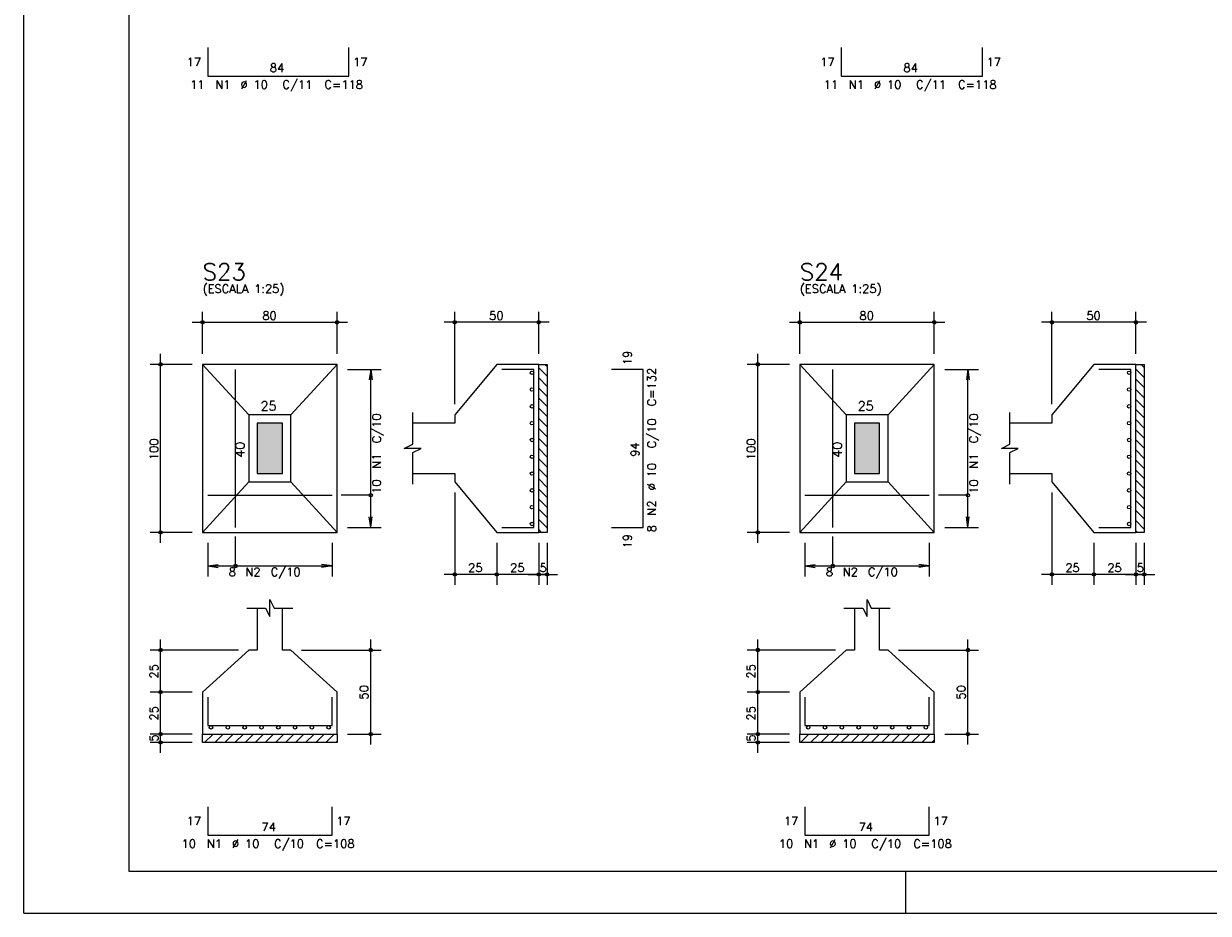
# Model space of a CAD drawing. Extents: x 0 to 119, y 0 to 84.
# Tile 1 of 13: x 0 to 28, y 0 to 21. Entities that reach past the tile are written whole.
import ezdxf

# ---------------------------------------------------------------- set-up
doc = ezdxf.new("R2010")
doc.units = 0
doc.header["$MEASUREMENT"] = 0
for name, color, linetype in [('1', 1, 'CONTINUOUS'), ('2', 2, 'CONTINUOUS'), ('3', 3, 'CONTINUOUS'), ('6', 6, 'CONTINUOUS'), ('7', 7, 'CONTINUOUS'), ('8', 8, 'CONTINUOUS'), ('9', 9, 'CONTINUOUS')]:
    doc.layers.add(name, color=color, linetype=linetype)
doc.styles.get("Standard").update_dxf_attribs({"font": 'ROMANS.SHX'})

msp = doc.modelspace()

# ---------------------------------------------------------------- linework, layer by layer
at = {"layer": '1', "linetype": 'Continuous'}
for p, q in [((0, 0), (0, 84.099998)), ((12.26, 12.983712), (12.46, 12.783712)), ((12.416928, 13.0672), (12.46, 13.024128)), ((26.60149, 13.0672), (26.67547, 12.99322)), ((12.26, 12.743296), (12.46, 12.543296)), ((26.47547, 12.952804), (26.67547, 12.752804)), ((26.47547, 12.712388), (26.67547, 12.512388)), ((12.26, 12.502879), (12.46, 12.302879)), ((26.47547, 12.471972), (26.67547, 12.271972)), ((12.26, 12.262463), (12.46, 12.062463)), ((26.47547, 12.231555), (26.67547, 12.031555)), ((12.26, 12.022047), (12.46, 11.822047)), ((26.47547, 11.991139), (26.67547, 11.791139)), ((12.26, 11.781631), (12.46, 11.581631)), ((26.47547, 11.750723), (26.67547, 11.550723)), ((12.26, 11.541214), (12.46, 11.341214)), ((12.26, 11.300798), (12.46, 11.100798)), ((26.47547, 11.510306), (26.67547, 11.310306)), ((12.26, 11.060382), (12.46, 10.860382)), ((26.47547, 11.26989), (26.67547, 11.06989)), ((26.47547, 11.029474), (26.67547, 10.829474)), ((12.26, 10.819965), (12.46, 10.619965)), ((26.47547, 10.789057), (26.67547, 10.589057)), ((12.26, 10.579549), (12.46, 10.379549)), ((26.47547, 10.548641), (26.67547, 10.348641)), ((12.26, 10.339133), (12.46, 10.139133)), ((26.47547, 10.308225), (26.67547, 10.108225)), ((12.26, 10.098716), (12.46, 9.898716)), ((26.47547, 10.067808), (26.67547, 9.867808)), ((12.26, 9.8583), (12.46, 9.6583)), ((12.26, 9.617884), (12.46, 9.417884)), ((26.47547, 9.827392), (26.67547, 9.627392)), ((12.26, 9.377468), (12.46, 9.177468)), ((26.47547, 9.586976), (26.67547, 9.386976)), ((26.47547, 9.34656), (26.67547, 9.14656)), ((12.26, 9.137051), (12.329851, 9.0672)), ((26.47547, 9.106143), (26.514413, 9.0672)), ((4.26, 4.26), (4.2672, 4.2672)), ((4.307616, 4.0672), (4.507616, 4.2672)), ((4.548033, 4.0672), (4.748033, 4.2672)), ((4.788449, 4.0672), (4.988449, 4.2672)), ((5.028865, 4.0672), (5.228865, 4.2672)), ((5.269282, 4.0672), (5.469282, 4.2672)), ((5.509698, 4.0672), (5.709698, 4.2672)), ((5.750114, 4.0672), (5.950114, 4.2672)), ((5.99053, 4.0672), (6.19053, 4.2672)), ((6.230947, 4.0672), (6.430947, 4.2672)), ((6.471363, 4.0672), (6.671363, 4.2672)), ((6.711779, 4.0672), (6.911779, 4.2672)), ((6.952196, 4.0672), (7.152196, 4.2672)), ((7.192612, 4.0672), (7.392612, 4.2672)), ((18.492178, 4.0672), (18.692178, 4.2672)), ((18.732595, 4.0672), (18.932595, 4.2672)), ((18.973011, 4.0672), (19.173011, 4.2672)), ((19.213427, 4.0672), (19.413427, 4.2672)), ((19.453844, 4.0672), (19.653844, 4.2672)), ((19.69426, 4.0672), (19.89426, 4.2672)), ((19.934676, 4.0672), (20.134676, 4.2672)), ((20.175092, 4.0672), (20.375092, 4.2672)), ((20.415509, 4.0672), (20.615509, 4.2672)), ((20.655925, 4.0672), (20.855925, 4.2672)), ((20.896341, 4.0672), (21.096341, 4.2672)), ((21.136758, 4.0672), (21.336758, 4.2672)), ((21.377174, 4.0672), (21.577174, 4.2672)), ((7.433028, 4.0672), (7.46, 4.094172)), ((21.61759, 4.0672), (21.67547, 4.12508)), ((21, 0), (21, 1)), ((0, 0), (118.900002, 0))]:
    msp.add_line(p, q, dxfattribs=at)
for points in [[(12.26, 9.0672), (12.26, 13.0672), (12.46, 13.0672), (12.46, 9.0672), (12.26, 9.0672)], [(26.47547, 9.0672), (26.47547, 13.0672), (26.67547, 13.0672), (26.67547, 9.0672), (26.47547, 9.0672)], [(4.26, 4.2672), (7.46, 4.2672), (7.46, 4.0672), (4.26, 4.0672), (4.26, 4.2672)], [(18.47547, 4.2672), (21.67547, 4.2672), (21.67547, 4.0672), (18.47547, 4.0672), (18.47547, 4.2672)]]:
    msp.add_lwpolyline(points, dxfattribs=at)
at = {"layer": '2', "linetype": 'Continuous'}
for p, q in [((4.26, 13.3172), (4.26, 14.3172)), ((7.46, 13.3172), (7.46, 14.3172)), ((10.26, 12.1172), (10.26, 14.3172)), ((12.26, 13.3172), (12.26, 14.3172)), ((18.47547, 13.3172), (18.47547, 14.3172)), ((21.67547, 13.3172), (21.67547, 14.3172)), ((24.47547, 12.1172), (24.47547, 14.3172)), ((26.47547, 13.3172), (26.47547, 14.3172)), ((4.01, 14.0672), (7.71, 14.0672)), ((12.51, 14.0672), (10.01, 14.0672)), ((18.22547, 14.0672), (21.92547, 14.0672)), ((26.72547, 14.0672), (24.22547, 14.0672)), ((3.26, 8.8172), (3.26, 13.3172)), ((17.47547, 8.8172), (17.47547, 13.3172)), ((4.01, 13.0672), (3.01, 13.0672)), ((4.26, 13.0672), (4.26, 13.0672)), ((4.26, 13.0672), (4.26, 13.0672)), ((7.46, 13.0672), (7.46, 13.0672)), ((12.26, 13.0672), (12.26, 13.0672)), ((18.22547, 13.0672), (17.22547, 13.0672)), ((18.47547, 13.0672), (18.47547, 13.0672)), ((18.47547, 13.0672), (18.47547, 13.0672)), ((21.67547, 13.0672), (21.67547, 13.0672)), ((26.47547, 13.0672), (26.47547, 13.0672)), ((7.46, 12.9472), (7.46, 12.9472)), ((7.71, 12.9472), (8.51, 12.9472)), ((8.26, 12.9472), (8.227368, 12.699339)), ((8.26, 9.1872), (8.26, 12.9472)), ((8.26, 12.9472), (8.292632, 12.699339)), ((21.67547, 12.9472), (21.67547, 12.9472)), ((21.92547, 12.9472), (22.72547, 12.9472)), ((22.47547, 12.9472), (22.442838, 12.699339)), ((22.47547, 9.1872), (22.47547, 12.9472)), ((22.47547, 12.9472), (22.508102, 12.699339)), ((10.26, 11.8672), (10.26, 11.8672)), ((24.47547, 11.8672), (24.47547, 11.8672)), ((10.26, 10.2672), (10.26, 10.2672)), ((24.47547, 10.2672), (24.47547, 10.2672)), ((10.26, 10.0172), (10.26, 7.8172)), ((24.47547, 10.0172), (24.47547, 7.8172)), ((8.26, 9.1872), (8.227368, 9.435061)), ((8.26, 9.1872), (8.292632, 9.435061)), ((22.47547, 9.1872), (22.442838, 9.435061)), ((22.47547, 9.1872), (22.508102, 9.435061)), ((4.01, 9.0672), (3.01, 9.0672)), ((4.26, 9.0672), (4.26, 9.0672)), ((4.38, 9.0672), (4.38, 9.0672)), ((7.34, 9.0672), (7.34, 9.0672)), ((7.46, 9.1872), (7.46, 9.1872)), ((7.71, 9.1872), (8.51, 9.1872)), ((11.26, 9.0672), (11.26, 9.0672)), ((11.26, 9.0672), (11.26, 9.0672)), ((12.26, 9.0672), (12.26, 9.0672)), ((12.26, 9.0672), (12.26, 9.0672)), ((12.46, 9.0672), (12.46, 9.0672)), ((18.22547, 9.0672), (17.22547, 9.0672)), ((18.47547, 9.0672), (18.47547, 9.0672)), ((18.59547, 9.0672), (18.59547, 9.0672)), ((21.55547, 9.0672), (21.55547, 9.0672)), ((21.67547, 9.1872), (21.67547, 9.1872)), ((21.92547, 9.1872), (22.72547, 9.1872)), ((25.47547, 9.0672), (25.47547, 9.0672)), ((25.47547, 9.0672), (25.47547, 9.0672)), ((26.47547, 9.0672), (26.47547, 9.0672)), ((26.47547, 9.0672), (26.47547, 9.0672)), ((26.67547, 9.0672), (26.67547, 9.0672)), ((4.38, 8.8172), (4.38, 8.0172)), ((7.34, 8.8172), (7.34, 8.0172)), ((11.26, 8.8172), (11.26, 7.8172)), ((11.26, 8.8172), (11.26, 7.8172)), ((12.26, 8.8172), (12.26, 7.8172)), ((12.26, 8.8172), (12.26, 7.8172)), ((12.46, 8.8172), (12.46, 7.8172)), ((18.59547, 8.8172), (18.59547, 8.0172)), ((21.55547, 8.8172), (21.55547, 8.0172)), ((25.47547, 8.8172), (25.47547, 7.8172)), ((25.47547, 8.8172), (25.47547, 7.8172)), ((26.47547, 8.8172), (26.47547, 7.8172)), ((26.47547, 8.8172), (26.47547, 7.8172)), ((26.67547, 8.8172), (26.67547, 7.8172)), ((4.38, 8.2672), (4.627861, 8.299832)), ((4.38, 8.2672), (7.34, 8.2672)), ((4.38, 8.2672), (4.627861, 8.234568)), ((7.34, 8.2672), (7.092139, 8.299832)), ((7.34, 8.2672), (7.092139, 8.234568)), ((18.59547, 8.2672), (18.843331, 8.299832)), ((18.59547, 8.2672), (21.55547, 8.2672)), ((18.59547, 8.2672), (18.843331, 8.234568)), ((21.55547, 8.2672), (21.307609, 8.299832)), ((21.55547, 8.2672), (21.307609, 8.234568)), ((11.51, 8.0672), (10.01, 8.0672)), ((12.51, 8.0672), (11.01, 8.0672)), ((12.01, 8.0672), (12.71, 8.0672)), ((25.72547, 8.0672), (24.22547, 8.0672)), ((26.72547, 8.0672), (25.22547, 8.0672)), ((26.22547, 8.0672), (26.92547, 8.0672)), ((3.26, 5.0172), (3.26, 6.5172)), ((8.26, 4.0172), (8.26, 6.5172)), ((17.47547, 5.0172), (17.47547, 6.5172)), ((22.47547, 4.0172), (22.47547, 6.5172)), ((5.11, 6.2672), (3.01, 6.2672)), ((5.36, 6.2672), (5.36, 6.2672)), ((6.36, 6.2672), (6.36, 6.2672)), ((6.61, 6.2672), (8.51, 6.2672)), ((19.32547, 6.2672), (17.22547, 6.2672)), ((19.57547, 6.2672), (19.57547, 6.2672)), ((20.57547, 6.2672), (20.57547, 6.2672)), ((20.82547, 6.2672), (22.72547, 6.2672)), ((3.26, 4.0172), (3.26, 5.5172)), ((17.47547, 4.0172), (17.47547, 5.5172)), ((4.01, 5.2672), (3.01, 5.2672)), ((4.01, 5.2672), (3.01, 5.2672)), ((4.26, 5.2672), (4.26, 5.2672)), ((4.26, 5.2672), (4.26, 5.2672)), ((18.22547, 5.2672), (17.22547, 5.2672)), ((18.22547, 5.2672), (17.22547, 5.2672)), ((18.47547, 5.2672), (18.47547, 5.2672)), ((18.47547, 5.2672), (18.47547, 5.2672)), ((3.26, 3.8172), (3.26, 4.5172)), ((17.47547, 3.8172), (17.47547, 4.5172)), ((4.01, 4.2672), (3.01, 4.2672)), ((4.01, 4.2672), (3.01, 4.2672)), ((4.26, 4.2672), (4.26, 4.2672)), ((4.26, 4.2672), (4.26, 4.2672)), ((7.46, 4.2672), (7.46, 4.2672)), ((7.71, 4.2672), (8.51, 4.2672)), ((18.22547, 4.2672), (17.22547, 4.2672)), ((18.22547, 4.2672), (17.22547, 4.2672)), ((18.47547, 4.2672), (18.47547, 4.2672)), ((18.47547, 4.2672), (18.47547, 4.2672)), ((21.67547, 4.2672), (21.67547, 4.2672)), ((21.92547, 4.2672), (22.72547, 4.2672)), ((4.01, 4.0672), (3.01, 4.0672)), ((4.26, 4.0672), (4.26, 4.0672)), ((18.22547, 4.0672), (17.22547, 4.0672)), ((18.47547, 4.0672), (18.47547, 4.0672))]:
    msp.add_line(p, q, dxfattribs=at)
for points in [[(4.26, 9.0672), (7.46, 9.0672), (7.46, 13.0672), (4.26, 13.0672), (4.26, 9.0672)], [(5.36, 11.8672), (4.26, 13.0672)], [(6.36, 11.8672), (7.46, 13.0672)], [(9.26, 10.4672), (10.26, 10.4672), (10.26, 10.2672), (11.26, 9.0672), (12.26, 9.0672), (12.26, 13.0672), (11.26, 13.0672), (10.26, 11.8672), (10.26, 11.6672), (9.26, 11.6672)], [(18.47547, 9.0672), (21.67547, 9.0672), (21.67547, 13.0672), (18.47547, 13.0672), (18.47547, 9.0672)], [(19.57547, 11.8672), (18.47547, 13.0672)], [(20.57547, 11.8672), (21.67547, 13.0672)], [(23.47547, 10.4672), (24.47547, 10.4672), (24.47547, 10.2672), (25.47547, 9.0672), (26.47547, 9.0672), (26.47547, 13.0672), (25.47547, 13.0672), (24.47547, 11.8672), (24.47547, 11.6672), (23.47547, 11.6672)], [(5.36, 10.2672), (6.36, 10.2672), (6.36, 11.8672), (5.36, 11.8672), (5.36, 10.2672)], [(9.26, 10.2172), (9.26, 10.9672), (9.46, 11.0672), (9.06, 11.0672), (9.26, 11.1672), (9.26, 11.9172)], [(19.57547, 10.2672), (20.57547, 10.2672), (20.57547, 11.8672), (19.57547, 11.8672), (19.57547, 10.2672)], [(23.47547, 10.2172), (23.47547, 10.9672), (23.67547, 11.0672), (23.27547, 11.0672), (23.47547, 11.1672), (23.47547, 11.9172)], [(5.56, 10.4672), (6.16, 10.4672), (6.16, 11.6672), (5.56, 11.6672), (5.56, 10.4672)], [(19.77547, 10.4672), (20.37547, 10.4672), (20.37547, 11.6672), (19.77547, 11.6672), (19.77547, 10.4672)], [(5.36, 10.2672), (4.26, 9.0672)], [(6.36, 10.2672), (7.46, 9.0672)], [(19.57547, 10.2672), (18.47547, 9.0672)], [(20.57547, 10.2672), (21.67547, 9.0672)], [(8.26, 9.9522), (7.56, 9.9522)], [(22.47547, 9.9522), (21.77547, 9.9522)], [(5.045, 8.2672), (5.045, 8.9672)], [(19.26047, 8.2672), (19.26047, 8.9672)], [(5.31, 7.2672), (5.76, 7.2672), (5.86, 7.0672), (5.86, 7.4672), (5.96, 7.2672), (6.41, 7.2672)], [(19.52547, 7.2672), (19.97547, 7.2672), (20.07547, 7.0672), (20.07547, 7.4672), (20.17547, 7.2672), (20.62547, 7.2672)], [(5.56, 7.2672), (5.56, 6.2672), (5.36, 6.2672), (4.26, 5.2672), (4.26, 4.2672), (7.46, 4.2672), (7.46, 5.2672), (6.36, 6.2672), (6.16, 6.2672), (6.16, 7.2672)], [(19.77547, 7.2672), (19.77547, 6.2672), (19.57547, 6.2672), (18.47547, 5.2672), (18.47547, 4.2672), (21.67547, 4.2672), (21.67547, 5.2672), (20.57547, 6.2672), (20.37547, 6.2672), (20.37547, 7.2672)]]:
    msp.add_lwpolyline(points, dxfattribs=at)
for centre, radius in [((4.26, 14.0672), 0.04), ((7.46, 14.0672), 0.04), ((10.26, 14.0672), 0.04), ((12.26, 14.0672), 0.04), ((18.47547, 14.0672), 0.04), ((21.67547, 14.0672), 0.04), ((24.47547, 14.0672), 0.04), ((26.47547, 14.0672), 0.04), ((4.26, 14.0672), 0.02), ((7.46, 14.0672), 0.02), ((10.26, 14.0672), 0.02), ((12.26, 14.0672), 0.02), ((18.47547, 14.0672), 0.02), ((21.67547, 14.0672), 0.02), ((24.47547, 14.0672), 0.02), ((26.47547, 14.0672), 0.02), ((3.26, 13.0672), 0.04), ((3.26, 13.0672), 0.02), ((17.47547, 13.0672), 0.04), ((17.47547, 13.0672), 0.02), ((8.26, 9.9522), 0.04), ((22.47547, 9.9522), 0.04), ((3.26, 9.0672), 0.04), ((3.26, 9.0672), 0.02), ((17.47547, 9.0672), 0.04), ((17.47547, 9.0672), 0.02), ((5.045, 8.2672), 0.04), ((19.26047, 8.2672), 0.04), ((10.26, 8.0672), 0.04), ((10.26, 8.0672), 0.02), ((11.26, 8.0672), 0.04), ((11.26, 8.0672), 0.04), ((11.26, 8.0672), 0.02), ((11.26, 8.0672), 0.02), ((12.26, 8.0672), 0.04), ((12.26, 8.0672), 0.04), ((12.26, 8.0672), 0.02), ((12.26, 8.0672), 0.02), ((12.46, 8.0672), 0.04), ((12.46, 8.0672), 0.02), ((24.47547, 8.0672), 0.04), ((24.47547, 8.0672), 0.02), ((25.47547, 8.0672), 0.04), ((25.47547, 8.0672), 0.04), ((25.47547, 8.0672), 0.02), ((25.47547, 8.0672), 0.02), ((26.47547, 8.0672), 0.04), ((26.47547, 8.0672), 0.04), ((26.47547, 8.0672), 0.02), ((26.47547, 8.0672), 0.02), ((26.67547, 8.0672), 0.04), ((26.67547, 8.0672), 0.02), ((3.26, 6.2672), 0.04), ((3.26, 6.2672), 0.02), ((8.26, 6.2672), 0.04), ((8.26, 6.2672), 0.02), ((17.47547, 6.2672), 0.04), ((17.47547, 6.2672), 0.02), ((22.47547, 6.2672), 0.04), ((22.47547, 6.2672), 0.02), ((3.26, 5.2672), 0.04), ((3.26, 5.2672), 0.04), ((3.26, 5.2672), 0.02), ((3.26, 5.2672), 0.02), ((17.47547, 5.2672), 0.04), ((17.47547, 5.2672), 0.04), ((17.47547, 5.2672), 0.02), ((17.47547, 5.2672), 0.02), ((3.26, 4.2672), 0.04), ((3.26, 4.2672), 0.04), ((3.26, 4.2672), 0.02), ((3.26, 4.2672), 0.02), ((8.26, 4.2672), 0.04), ((8.26, 4.2672), 0.02), ((17.47547, 4.2672), 0.04), ((17.47547, 4.2672), 0.04), ((17.47547, 4.2672), 0.02), ((17.47547, 4.2672), 0.02), ((22.47547, 4.2672), 0.04), ((22.47547, 4.2672), 0.02), ((3.26, 4.0672), 0.04), ((3.26, 4.0672), 0.02), ((17.47547, 4.0672), 0.04), ((17.47547, 4.0672), 0.02)]:
    msp.add_circle(centre, radius, dxfattribs=at)
at = {"layer": '3', "linetype": 'Continuous'}
for centre in [(12.09869, 12.8672), (26.31416, 12.8672), (12.09869, 12.4672), (26.31416, 12.4672), (12.09869, 12.0672), (26.31416, 12.0672), (12.09869, 11.6672), (26.31416, 11.6672), (12.09869, 11.2672), (26.31416, 11.2672), (12.09869, 10.8672), (26.31416, 10.8672), (12.09869, 10.4672), (26.31416, 10.4672), (12.09869, 10.0672), (26.31416, 10.0672), (12.09869, 9.6672), (26.31416, 9.6672), (12.09869, 9.2672), (26.31416, 9.2672), (4.46, 4.42589), (4.86, 4.42589), (5.26, 4.42589), (5.66, 4.42589), (6.06, 4.42589), (6.46, 4.42589), (6.86, 4.42589), (7.26, 4.42589), (18.67547, 4.42589), (19.07547, 4.42589), (19.47547, 4.42589), (19.87547, 4.42589), (20.27547, 4.42589), (20.67547, 4.42589), (21.07547, 4.42589), (21.47547, 4.42589)]:
    msp.add_circle(centre, 0.04131, dxfattribs=at)
at = {"layer": '6', "linetype": 'Continuous'}
for p, q in [((4.38, 20.60493), (4.38, 19.92493)), ((7.74, 19.92493), (7.74, 20.60493)), ((19.46213, 20.60493), (19.46213, 19.92493)), ((22.82213, 19.92493), (22.82213, 20.60493)), ((4.38, 19.92493), (7.74, 19.92493)), ((19.46213, 19.92493), (22.82213, 19.92493)), ((5.045, 9.1872), (5.045, 12.9472)), ((12.14, 12.9472), (11.38, 12.9472)), ((12.14, 9.1872), (12.14, 12.9472)), ((14.75, 12.9472), (13.99, 12.9472)), ((14.75, 9.1872), (14.75, 12.9472)), ((19.26047, 9.1872), (19.26047, 12.9472)), ((26.35547, 12.9472), (25.59547, 12.9472)), ((26.35547, 9.1872), (26.35547, 12.9472)), ((4.38, 9.9522), (7.34, 9.9522)), ((18.59547, 9.9522), (21.55547, 9.9522)), ((11.38, 9.1872), (12.14, 9.1872)), ((13.99, 9.1872), (14.75, 9.1872)), ((25.59547, 9.1872), (26.35547, 9.1872)), ((4.38, 5.1472), (4.38, 4.4672)), ((7.34, 4.4672), (7.34, 5.1472)), ((18.59547, 5.1472), (18.59547, 4.4672)), ((21.55547, 4.4672), (21.55547, 5.1472)), ((4.38, 4.4672), (7.34, 4.4672)), ((18.59547, 4.4672), (21.55547, 4.4672)), ((4.38, 2.5372), (4.38, 1.8572)), ((7.34, 1.8572), (7.34, 2.5372)), ((18.59547, 2.5372), (18.59547, 1.8572)), ((21.55547, 1.8572), (21.55547, 2.5372)), ((4.38, 1.8572), (7.34, 1.8572)), ((18.59547, 1.8572), (21.55547, 1.8572))]:
    msp.add_line(p, q, dxfattribs=at)
at = {"layer": '8', "linetype": 'Continuous'}
for p, q in [((2.5, 83.099998), (2.5, 1)), ((2.5, 1), (117.900002, 1))]:
    msp.add_line(p, q, dxfattribs=at)
at = {"layer": '9', "linetype": 'Continuous'}
for points in [[(5.56, 10.4672), (6.16, 10.4672), (6.16, 11.6672)], [(5.56, 10.4672), (6.16, 11.6672), (5.56, 11.6672)], [(5.56, 10.4672), (5.56, 11.6672), (5.56, 10.4672)], [(19.77547, 10.4672), (20.37547, 10.4672), (20.37547, 11.6672)], [(19.77547, 10.4672), (20.37547, 11.6672), (19.77547, 11.6672)], [(19.77547, 10.4672), (19.77547, 11.6672), (19.77547, 10.4672)]]:
    msp.add_solid(points, dxfattribs=at)

# ---------------------------------------------------------------- texts
at = {"layer": '2', "linetype": 'Continuous'}
for s, height, p in [('17', 0.2, (3.88, 20.16493)), ('17', 0.2, (7.84, 20.16493)), ('17', 0.2, (18.96213, 20.16493)), ('17', 0.2, (22.92213, 20.16493)), ('84', 0.2, (5.86, 20.02493)), ('84', 0.2, (20.94213, 20.02493)), ('11', 0.2, (3.96, 19.62493)), ('N1', 0.2, (4.56, 19.62493)), ('%%c 10', 0.2, (5.16, 19.62493)), ('C/11', 0.2, (6.16, 19.62493)), ('C=118', 0.2, (7.16, 19.62493)), ('11', 0.2, (19.04213, 19.62493)), ('N1', 0.2, (19.64213, 19.62493)), ('%%c 10', 0.2, (20.24213, 19.62493)), ('C/11', 0.2, (21.24213, 19.62493)), ('C=118', 0.2, (22.24213, 19.62493)), ('(ESCALA 1:25)', 0.2, (4.26, 14.7672)), ('(ESCALA 1:25)', 0.2, (18.47547, 14.7672)), ('80', 0.2, (5.68, 14.1272)), ('50', 0.2, (11.08, 14.1272)), ('80', 0.2, (19.89547, 14.1272)), ('50', 0.2, (25.29547, 14.1272)), ('25', 0.22, (5.64, 11.9672)), ('25', 0.22, (19.85547, 11.9672)), ('8', 0.2, (4.88, 8.0272)), ('N2', 0.2, (5.28, 8.0272)), ('C/10', 0.2, (5.88, 8.0272)), ('25', 0.2, (10.58, 8.1272)), ('25', 0.2, (11.58, 8.1272)), ('5', 0.2, (12.28, 8.1272)), ('8', 0.2, (19.09547, 8.0272)), ('N2', 0.2, (19.49547, 8.0272)), ('C/10', 0.2, (20.09547, 8.0272)), ('25', 0.2, (24.79547, 8.1272)), ('25', 0.2, (25.79547, 8.1272)), ('5', 0.2, (26.49547, 8.1272)), ('17', 0.2, (3.88, 2.0972)), ('17', 0.2, (7.44, 2.0972)), ('17', 0.2, (18.09547, 2.0972)), ('17', 0.2, (21.65547, 2.0972)), ('74', 0.2, (5.66, 1.9572)), ('74', 0.2, (19.87547, 1.9572)), ('10', 0.2, (3.76, 1.5572)), ('N1', 0.2, (4.36, 1.5572)), ('%%c 10', 0.2, (4.96, 1.5572)), ('C/10', 0.2, (5.96, 1.5572)), ('C=108', 0.2, (6.96, 1.5572)), ('10', 0.2, (17.97547, 1.5572)), ('N1', 0.2, (18.57547, 1.5572)), ('%%c 10', 0.2, (19.17547, 1.5572)), ('C/10', 0.2, (20.17547, 1.5572)), ('C=108', 0.2, (21.17547, 1.5572))]:
    msp.add_text(s, height=height, dxfattribs=at).set_placement(p)
for s, height, p in [('19', 0.2, (14.47, 13.0472)), ('C=132', 0.2, (15.05, 12.0672)), ('C/10', 0.2, (8.5, 11.1872)), ('C/10', 0.2, (15.05, 11.0672)), ('C/10', 0.2, (22.71547, 11.1872)), ('100', 0.2, (3.2, 10.7872)), ('40', 0.22, (5.26, 10.8472)), ('94', 0.2, (14.65, 10.8672)), ('100', 0.2, (17.41547, 10.7872)), ('40', 0.22, (19.47547, 10.8472)), ('N1', 0.2, (8.5, 10.5872)), ('N1', 0.2, (22.71547, 10.5872)), ('%%c 10', 0.2, (15.05, 10.0672)), ('10', 0.2, (8.5, 9.9872)), ('10', 0.2, (22.71547, 9.9872)), ('N2', 0.2, (15.05, 9.4672)), ('8', 0.2, (15.05, 9.0672)), ('19', 0.2, (14.47, 8.6872)), ('25', 0.2, (3.2, 5.5872)), ('25', 0.2, (17.41547, 5.5872)), ('50', 0.2, (8.2, 5.0872)), ('50', 0.2, (22.41547, 5.0872)), ('25', 0.2, (3.2, 4.5872)), ('25', 0.2, (17.41547, 4.5872)), ('5', 0.2, (3.2, 4.0872)), ('5', 0.2, (17.41547, 4.0872))]:
    msp.add_text(s, height=height, rotation=90, dxfattribs=at).set_placement(p)
at = {"layer": '7', "linetype": 'Continuous'}
for s, p in [('S23', (4.26, 15.0672)), ('S24', (18.47547, 15.0672))]:
    msp.add_text(s, height=0.4, dxfattribs=at).set_placement(p)

doc.saveas('drawing.dxf')
